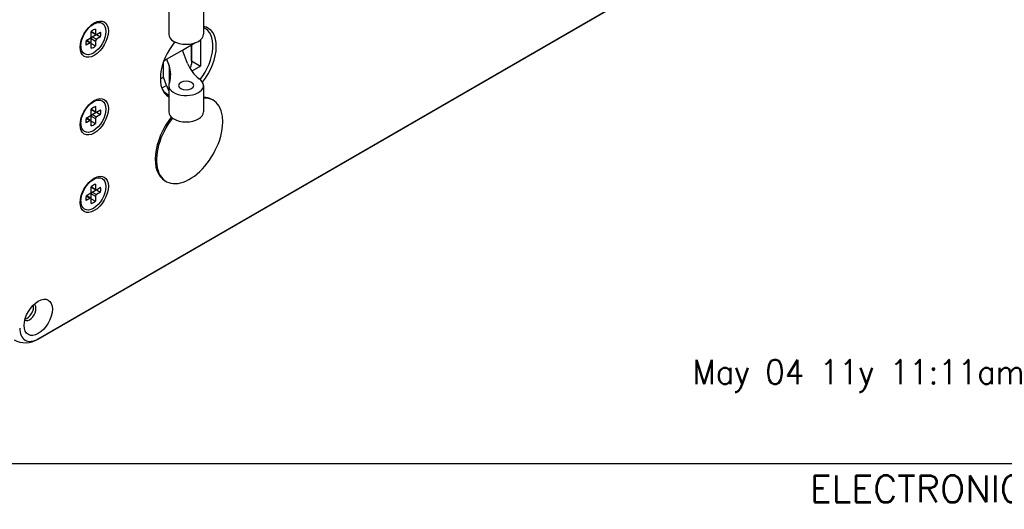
# Model space of a CAD drawing. Header units: inches. Extents: x 0 to 44.1, y 0 to 28.2.
# Tile 9 of 25: x 31.6 to 38.4, y 0.1 to 3.5. Entities that reach past the tile are written whole.
import ezdxf

# ---------------------------------------------------------------- set-up
doc = ezdxf.new("R2010")
doc.units = ezdxf.units.IN
doc.header["$LTSCALE"] = 0.5
doc.header["$MEASUREMENT"] = 0
doc.layers.add('AM_VIS', color=7, linetype='Continuous', lineweight=30)
for name, color, linetype in [('annotate', 82, 'Continuous'), ('FORMAT', 112, 'Continuous'), ('TEXT', 52, 'Continuous')]:
    doc.layers.add(name, color=color, linetype=linetype)
doc.styles.get("Standard").update_dxf_attribs({"font": 'simplex.shx'})

msp = doc.modelspace()

# ---------------------------------------------------------------- linework, layer by layer
at = {"layer": 'AM_VIS', "color": 203}
for p, q in [((31.7178, 1.3008), (37.5956, 4.6944)), ((31.7211, 1.303), (37.5989, 4.6966))]:
    msp.add_line(p, q, dxfattribs=at)
at = {"layer": 'AM_VIS', "color": 201}
for p, q in [((32.6217, 3.5875), (32.6217, 3.4053)), ((32.8623, 3.5875), (32.8623, 3.4053)), ((32.8623, 3.4532), (32.8733, 3.4469)), ((32.7175, 3.2965), (32.8013, 3.3449)), ((32.8407, 3.3656), (32.8407, 3.1855)), ((32.6071, 3.2328), (32.7175, 3.2965)), ((32.7525, 3.203), (32.7175, 3.2965)), ((32.7787, 3.3318), (32.7787, 3.1999)), ((32.7789, 3.2212), (32.7789, 3.332)), ((32.5851, 3.1094), (32.5851, 3.2123)), ((32.5887, 3.2222), (32.6071, 3.2328)), ((32.6071, 3.2328), (32.6242, 3.187)), ((32.7787, 3.2211), (32.7789, 3.2212)), ((32.7789, 3.2212), (32.8407, 3.1855)), ((32.6242, 3.187), (32.6242, 3.0659)), ((32.8407, 3.1855), (32.781, 3.151)), ((32.5641, 3.0972), (32.5851, 3.1094)), ((32.6071, 3.0506), (32.5851, 3.1094)), ((32.6071, 3.0506), (32.5748, 3.032)), ((32.5879, 3.0054), (32.6108, 2.9923)), ((32.6071, 3.0506), (32.6217, 3.0116)), ((32.6217, 3.0517), (32.6217, 2.8695)), ((32.8623, 3.0517), (32.8623, 2.8695))]:
    msp.add_line(p, q, dxfattribs=at)
at = {"layer": 'AM_VIS', "color": 33}
for p, q in [((32.0873, 3.4692), (32.1123, 3.48)), ((32.0874, 3.3914), (32.0874, 3.4248)), ((32.0874, 3.4244), (32.1159, 3.4079)), ((32.0891, 3.4199), (32.118, 3.4033)), ((32.0942, 3.3875), (32.1208, 3.4029)), ((32.1159, 3.4413), (32.1159, 3.4079)), ((32.123, 3.4038), (32.1519, 3.4205)), ((32.1234, 3.404), (32.1519, 3.3876)), ((32.0129, 3.3403), (32.016, 3.3133)), ((32.0513, 3.3624), (32.0803, 3.3791)), ((32.0803, 3.3462), (32.0513, 3.3295)), ((32.0517, 3.3626), (32.0803, 3.3462)), ((32.0564, 3.3633), (32.0853, 3.3467)), ((32.087, 3.3444), (32.087, 3.3752)), ((32.087, 3.3752), (32.1159, 3.3585)), ((32.0874, 3.3087), (32.0874, 3.3421)), ((32.0874, 3.3416), (32.1159, 3.3251)), ((32.0942, 3.3875), (32.123, 3.3709)), ((32.1159, 3.3585), (32.1159, 3.3251)), ((32.1519, 3.3876), (32.123, 3.3709)), ((32.0873, 2.9333), (32.1123, 2.9442)), ((32.0874, 2.8556), (32.0874, 2.889)), ((32.0874, 2.8885), (32.1159, 2.8721)), ((32.0891, 2.8841), (32.118, 2.8675)), ((32.0942, 2.8517), (32.1208, 2.8671)), ((32.1159, 2.9055), (32.1159, 2.8721)), ((32.123, 2.868), (32.1519, 2.8846)), ((32.1234, 2.8682), (32.1519, 2.8517)), ((32.0129, 2.8045), (32.016, 2.7774)), ((32.0513, 2.8266), (32.0803, 2.8433)), ((32.0803, 2.8103), (32.0513, 2.7937)), ((32.0517, 2.8268), (32.0803, 2.8103)), ((32.0564, 2.8275), (32.0853, 2.8108)), ((32.087, 2.8086), (32.087, 2.8394)), ((32.087, 2.8394), (32.1159, 2.8227)), ((32.0874, 2.7729), (32.0874, 2.8062)), ((32.0874, 2.8058), (32.1159, 2.7893)), ((32.0942, 2.8517), (32.123, 2.835)), ((32.1159, 2.8227), (32.1159, 2.7893)), ((32.1519, 2.8517), (32.123, 2.835)), ((32.0873, 2.3975), (32.1123, 2.4084)), ((32.0874, 2.3198), (32.0874, 2.3532)), ((32.0874, 2.3527), (32.1159, 2.3362)), ((32.0891, 2.3483), (32.118, 2.3316)), ((32.0942, 2.3159), (32.1208, 2.3313)), ((32.0942, 2.3159), (32.123, 2.2992)), ((32.1159, 2.3696), (32.1159, 2.3362)), ((32.123, 2.3321), (32.1519, 2.3488)), ((32.1519, 2.3159), (32.123, 2.2992)), ((32.1234, 2.3324), (32.1519, 2.3159)), ((32.0129, 2.2687), (32.016, 2.2416)), ((32.0513, 2.2908), (32.0803, 2.3074)), ((32.0803, 2.2745), (32.0513, 2.2578)), ((32.0517, 2.291), (32.0803, 2.2745)), ((32.0564, 2.2917), (32.0853, 2.275)), ((32.087, 2.2727), (32.087, 2.3035)), ((32.087, 2.3035), (32.1159, 2.2869)), ((32.0874, 2.237), (32.0874, 2.2704)), ((32.0874, 2.2699), (32.1159, 2.2535)), ((32.1159, 2.2869), (32.1159, 2.2535))]:
    msp.add_line(p, q, dxfattribs=at)
at = {"layer": 'AM_VIS', "color": 150}
for p, q in [((32.9286, 2.9498), (32.9194, 2.9552)), ((32.6049, 2.3891), (32.5956, 2.3945))]:
    msp.add_line(p, q, dxfattribs=at)
at = {"layer": 'AM_VIS', "color": 203}
msp.add_arc((31.6311, 1.439), 0.1631, 241.67366, 302.10869, dxfattribs=at)
for centre, major_axis, start_param, end_param in [((32.1078, 3.3714), (0.0687, 0.119), 2.356194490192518, 8.639379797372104), ((32.7575, 3.2107), (0.1367, 0.2368), 4.458545, 6.495466), ((32.7575, 3.2107), (0.1367, 0.2368), 1.288842, 3.148432), ((32.1078, 2.8356), (0.0687, 0.119), 2.356194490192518, 8.639379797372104), ((32.1078, 2.2998), (0.0687, 0.119), 2.356194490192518, 8.639379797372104), ((31.7211, 1.4514), (0.0687, 0.119), 2.356194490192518, 8.639379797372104), ((31.6606, 1.4863), (0.0315, 0.0546), 3.124385, 6.300393), ((31.6438, 1.496), (0.0315, 0.0546), 3.622923, 5.801855), ((31.7211, 1.4514), (0.0909, 0.1574), 2.356194, 3.926991), ((31.6631, 1.3955), (0.0547, -0.0947), 0, 0.062664)]:
    msp.add_ellipse(centre, major_axis=major_axis, ratio=0.57735, start_param=start_param, end_param=end_param, dxfattribs=at)
at = {"layer": 'AM_VIS', "color": 33}
for centre, major_axis, start_param, end_param in [((32.1016, 3.375), (0.061, 0.1057), 2.356194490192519, 8.639379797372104), ((32.1016, 3.375), (0.037, 0.064), 0.509172, 1.061625), ((32.0942, 3.4287), (0.00504, 0.00873), 2.668632, 3.141593), ((32.123, 3.412), (0.00504, 0.00873), 2.356194, 3.926991), ((32.1016, 3.375), (0.037, 0.064), 5.221561, 5.774014), ((32.1016, 3.375), (0.037, 0.064), 2.079968, 2.632421), ((32.0514, 3.3546), (0.00504, 0.00873), 0, 0.472961), ((32.0803, 3.3873), (0.00504, 0.00873), 3.926991, 5.497787), ((32.0803, 3.3379), (0.00504, 0.00873), 5.497787, 7.068583), ((32.0942, 3.3793), (0.00504, 0.00873), 0.785398, 2.356194), ((32.123, 3.3626), (0.00504, 0.00873), 0.785398, 2.356194), ((32.1016, 3.375), (0.037, 0.064), 3.650764, 4.203217), ((32.1016, 2.8392), (0.061, 0.1057), 2.35619449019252, 8.639379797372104), ((32.1016, 2.8392), (0.037, 0.064), 0.509172, 1.061625), ((32.0942, 2.8928), (0.00504, 0.00873), 2.668632, 3.141593), ((32.123, 2.8762), (0.00504, 0.00873), 2.356194, 3.926991), ((32.1016, 2.8392), (0.037, 0.064), 5.221561, 5.774014), ((32.1016, 2.8392), (0.037, 0.064), 2.079968, 2.632421), ((32.0514, 2.8188), (0.00504, 0.00873), 0, 0.472961), ((32.0803, 2.8515), (0.00504, 0.00873), 3.926991, 5.497787), ((32.0803, 2.8021), (0.00504, 0.00873), 5.497787, 7.068583), ((32.0942, 2.8435), (0.00504, 0.00873), 0.785398, 2.356194), ((32.1016, 2.8392), (0.037, 0.064), 3.650764, 4.203217), ((32.123, 2.8268), (0.00504, 0.00873), 0.785398, 2.356194), ((32.1016, 2.3033), (0.061, 0.1057), 2.356194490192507, 8.639379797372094), ((32.0803, 2.3157), (0.00504, 0.00873), 3.926991, 5.497787), ((32.0942, 2.3076), (0.00504, 0.00873), 0.785398, 2.356194), ((32.1016, 2.3033), (0.037, 0.064), 0.509172, 1.061625), ((32.0942, 2.357), (0.00504, 0.00873), 2.668632, 3.141593), ((32.123, 2.3404), (0.00504, 0.00873), 2.356194, 3.926991), ((32.1016, 2.3033), (0.037, 0.064), 5.221561, 5.774014), ((32.1016, 2.3033), (0.037, 0.064), 2.079968, 2.632421), ((32.0514, 2.2829), (0.00504, 0.00873), 0, 0.472961), ((32.0803, 2.2663), (0.00504, 0.00873), 5.497787, 7.068583), ((32.1016, 2.3033), (0.037, 0.064), 3.650764, 4.203217), ((32.123, 2.291), (0.00504, 0.00873), 0.785398, 2.356194)]:
    msp.add_ellipse(centre, major_axis=major_axis, ratio=0.57735, start_param=start_param, end_param=end_param, dxfattribs=at)
at = {"layer": 'AM_VIS', "color": 201}
for centre, major_axis, start_param, end_param in [((32.742, 3.4053), (0.1203, 0), 3.141593, 6.283185), ((32.742, 3.2196), (0.1313, 0.2273), 4.47667, 6.36339), ((33.2456, 3.2645), (0.5044, 0), 3.354413, 3.750191), ((32.6184, 3.1999), (0.1603, 0), 5.938765, 6.283185), ((32.1312, 3.1255), (0.5044, 0), 6.100228, 6.496006), ((32.742, 3.0517), (0.1203, 0), 2.837919, 7.0125), ((32.742, 3.0517), (0.0525, 0), 0.785398, 7.068583), ((32.742, 3.2196), (0.1313, 0.2273), 2.83481, 3.221797), ((32.742, 2.8695), (0.1203, 0), 3.141593, 6.283185)]:
    msp.add_ellipse(centre, major_axis=major_axis, ratio=0.57735, start_param=start_param, end_param=end_param, dxfattribs=at)
at = {"layer": 'AM_VIS', "color": 150}
for centre, start_param, end_param in [((32.7668, 2.6695), 1.332666, 6.637953), ((32.7575, 2.6748), 0, 0.309671), ((32.7575, 2.6748), 1.327047, 3.141593)]:
    msp.add_ellipse(centre, major_axis=(0.1619, 0.2804), ratio=0.57735, start_param=start_param, end_param=end_param, dxfattribs=at)
at = {"layer": 'FORMAT'}
msp.add_line((44.1407, 0.44), (0, 0.44), dxfattribs=at)

# ---------------------------------------------------------------- texts
at = {"layer": 'annotate'}
msp.add_text('^JMay 04 11y 11:11am', height=0.167888, dxfattribs=at).set_placement((36.1226, 0.9907))
at = {"layer": 'TEXT'}
msp.add_text('ELECTRONIC MEDIA: MDT2008;  14529-0N1.DWG', height=0.185685, dxfattribs=at).set_placement((37.0498, 0.1745))

doc.saveas('drawing.dxf')
